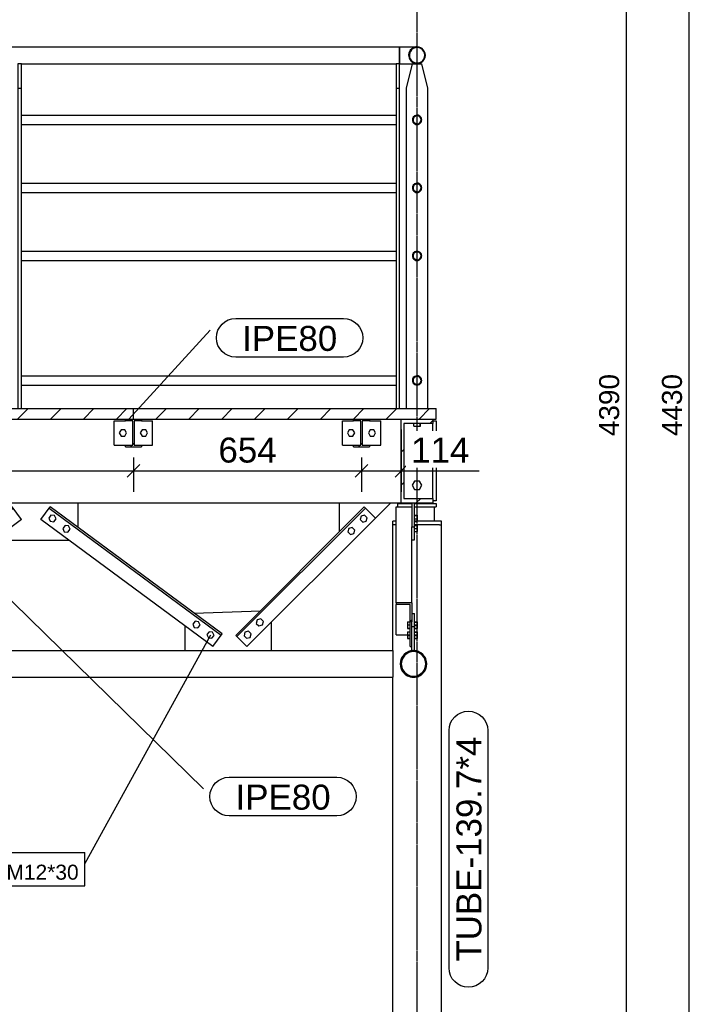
# Model space of a CAD drawing. Header units: millimetres. Extents: x 25 to 224619, y 20 to 11454.
# Tile 59 of 105: x 133828 to 135747, y 2186 to 5009. Entities that reach past the tile are written whole.
import ezdxf

# ---------------------------------------------------------------- set-up
doc = ezdxf.new("R2010")
doc.units = ezdxf.units.MM
doc.linetypes.add('DXK_LINE_DOT3', pattern=[5.9187, 2.979, -0.9799, 0.9799, -0.9799])
for name, color, linetype in [('ACIER_COUPE', 7, 'Continuous'), ('ACIER_HACHURES', 7, 'Continuous'), ('ACIER_VISIBLE', 7, 'Continuous'), ('BOULONS', 7, 'Continuous'), ('COTATIONS', 7, 'Continuous'), ('MAILLAGE', 7, 'Continuous'), ('REPERES', 7, 'Continuous')]:
    doc.layers.add(name, color=color, linetype=linetype)
doc.styles.add('Arial', font='arial.ttf', dxfattribs={"height": 0.2})

# ---------------------------------------------------------------- blocks, each defined once
blk = doc.blocks.new('GridLine-1649644-21807 - 21596')
at = {"layer": 'MAILLAGE', "color": 7, "linetype": 'DXK_LINE_DOT3'}
blk.add_line((134966.7, 600), (134966.7, 7419.3), dxfattribs=at)
blk = doc.blocks.new('Part-1649644-21796 - 21596')
at = {"layer": 'ACIER_HACHURES', "linetype": 'Continuous'}
h = blk.add_hatch(dxfattribs=at)
h.set_pattern_fill('', scale=21, style=0, pattern_type=0)
h.set_pattern_definition([(45, (134987.63, 4919.184), (-47.146, 47.146), [])])
h.paths.add_polyline_path([(134990.9, 4907.1), (134987.6, 4919.2), (134978.8, 4928), (134966.7, 4931.3), (134954.6, 4928), (134945.8, 4919.2), (134942.6, 4907.1), (134945.8, 4895), (134954.6, 4886.2), (134966.7, 4883), (134978.8, 4886.2), (134987.6, 4895)])
h.paths.add_polyline_path([(134977.8, 4887.9), (134966.7, 4885), (134955.6, 4887.9), (134947.5, 4896), (134944.6, 4907.1), (134947.5, 4918.2), (134955.6, 4926.3), (134966.7, 4929.3), (134977.8, 4926.3), (134985.9, 4918.2), (134988.9, 4907.1), (134985.9, 4896)])
at = {"layer": 'ACIER_COUPE', "color": 136, "linetype": 'Continuous'}
for radius, start, end in [(24.1, 30, 210), (22.1, 150, 330), (24.1, 210, 30), (22.1, 330, 150)]:
    blk.add_arc((134966.7, 4907.1), radius, start, end, dxfattribs=at)
blk = doc.blocks.new('Part-1649644-21603 - 21596')
at = {"layer": 'ACIER_HACHURES', "linetype": 'Continuous'}
h = blk.add_hatch(dxfattribs=at)
h.set_pattern_fill('', scale=21, style=0, pattern_type=0)
h.set_pattern_definition([(45, (134921.714, 3864.26), (-47.146, 47.146), [])])
h.paths.add_polyline_path([(135011.7, 3864.3), (134921.7, 3864.3), (134921.7, 3624.3), (135011.7, 3624.3), (135011.7, 3636.8), (134928.7, 3636.8), (134928.7, 3851.8), (135011.7, 3851.8)])
at = {"layer": 'ACIER_COUPE', "color": 136, "linetype": 'Continuous'}
for p, q in [((134921.7, 3624.3), (134921.7, 3864.3)), ((134921.7, 3864.3), (135011.7, 3864.3)), ((135011.7, 3851.8), (134928.7, 3851.8)), ((134928.7, 3851.8), (134928.7, 3636.8)), ((135011.7, 3864.3), (135011.7, 3851.8)), ((134921.7, 3624.3), (135011.7, 3624.3)), ((134928.7, 3636.8), (135011.7, 3636.8)), ((135011.7, 3636.8), (135011.7, 3624.3))]:
    blk.add_line(p, q, dxfattribs=at)
blk = doc.blocks.new('Part-1649644-21661 - 21596')
at = {"layer": 'ACIER_VISIBLE', "color": 136, "linetype": 'Continuous'}
for p, q in [((134966.7, 3198.9), (134971.6, 3198.9)), ((134971.6, 3197.4), (134971.6, 3198.9)), ((134971.6, 3197.2), (134971.6, 3197.4)), ((134966.7, 3125.7), (134971.6, 3125.7)), ((134971.6, 3126.1), (134971.6, 3127.5)), ((134971.6, 3125.7), (134971.6, 3126.1))]:
    blk.add_line(p, q, dxfattribs=at)
blk = doc.blocks.new('Part-1649644-21604 - 21596')
at = {"layer": 'ACIER_VISIBLE', "color": 136, "linetype": 'Continuous'}
blk.add_line((131641.7, 3624.3), (134921.7, 3624.3), dxfattribs=at)
blk = doc.blocks.new('Part-1649644-21607 - 21596')
at = {"layer": 'ACIER_VISIBLE', "color": 136, "linetype": 'Continuous'}
blk.add_line((135011.7, 3636.8), (135011.7, 3851.8), dxfattribs=at)
blk = doc.blocks.new('Bolt-1649644-21608 - 21596')
at = {"layer": 'BOULONS', "color": 7, "linetype": 'Continuous'}
for p, q in [((134959.8, 3826.3), (134952.9, 3814.3)), ((134952.9, 3814.3), (134959.8, 3802.3)), ((134973.6, 3826.3), (134959.8, 3826.3)), ((134980.6, 3814.3), (134973.6, 3826.3)), ((134973.6, 3802.3), (134980.6, 3814.3)), ((134959.8, 3802.3), (134973.6, 3802.3)), ((134959.8, 3686.3), (134952.9, 3674.3)), ((134952.9, 3674.3), (134959.8, 3662.3)), ((134973.6, 3686.3), (134959.8, 3686.3)), ((134980.6, 3674.3), (134973.6, 3686.3)), ((134973.6, 3662.3), (134980.6, 3674.3)), ((134959.8, 3662.3), (134973.6, 3662.3))]:
    blk.add_line(p, q, dxfattribs=at)
blk = doc.blocks.new('Part-1649644-21798 - 21596')
at = {"layer": 'ACIER_HACHURES', "linetype": 'Continuous'}
h = blk.add_hatch(dxfattribs=at)
h.set_pattern_fill('', scale=21, style=0, pattern_type=0)
h.set_pattern_definition([(45, (134978.36, 4533.834), (-47.146, 47.146), [])])
h.paths.add_polyline_path([(134980.2, 4527.1), (134978.4, 4533.8), (134973.4, 4538.8), (134966.7, 4540.6), (134960, 4538.8), (134955.1, 4533.8), (134953.3, 4527.1), (134955.1, 4520.4), (134960, 4515.5), (134966.7, 4513.7), (134973.4, 4515.5), (134978.4, 4520.4)])
h.paths.add_polyline_path([(134972.4, 4517.2), (134966.7, 4515.7), (134961, 4517.2), (134956.8, 4521.4), (134955.3, 4527.1), (134956.8, 4532.8), (134961, 4537), (134966.7, 4538.6), (134972.4, 4537), (134976.6, 4532.8), (134978.2, 4527.1), (134976.6, 4521.4)])
at = {"layer": 'ACIER_COUPE', "color": 136, "linetype": 'Continuous'}
for radius, start, end in [(13.4, 30, 210), (13.4, 210, 30), (11.4, 150, 330), (11.4, 330, 150)]:
    blk.add_arc((134966.7, 4527.1), radius, start, end, dxfattribs=at)
blk = doc.blocks.new('Part-1649644-21628 - 21596')
at = {"layer": 'ACIER_HACHURES', "linetype": 'Continuous'}
h = blk.add_hatch(dxfattribs=at)
h.set_pattern_fill('', scale=21, style=0, pattern_type=0)
h.set_pattern_definition([(45, (134131.206, 3864.26), (-47.146, 47.146), [])])
h.paths.add_polyline_path([(134177.2, 3864.3), (134131.2, 3864.3), (134131.2, 3859.1), (134152.3, 3859.1), (134152.3, 3789.5), (134131.2, 3789.5), (134131.2, 3784.3), (134177.2, 3784.3), (134177.2, 3789.5), (134156.1, 3789.5), (134156.1, 3859.1), (134177.2, 3859.1)])
at = {"layer": 'ACIER_COUPE', "color": 136, "linetype": 'Continuous'}
for p, q in [((134131.2, 3859.1), (134131.2, 3864.3)), ((134131.2, 3864.3), (134177.2, 3864.3)), ((134152.3, 3859.1), (134131.2, 3859.1)), ((134152.3, 3789.5), (134152.3, 3859.1)), ((134177.2, 3859.1), (134156.1, 3859.1)), ((134156.1, 3859.1), (134156.1, 3789.5)), ((134177.2, 3864.3), (134177.2, 3859.1)), ((134131.2, 3784.3), (134131.2, 3789.5)), ((134131.2, 3789.5), (134152.3, 3789.5)), ((134131.2, 3784.3), (134177.2, 3784.3)), ((134156.1, 3789.5), (134177.2, 3789.5)), ((134177.2, 3789.5), (134177.2, 3784.3))]:
    blk.add_line(p, q, dxfattribs=at)
blk = doc.blocks.new('Part-1649644-21631 - 21596')
at = {"layer": 'ACIER_VISIBLE', "color": 136, "linetype": 'Continuous'}
for p, q in [((134099.2, 3859.3), (134131.2, 3859.3)), ((134099.2, 3789.3), (134099.2, 3859.3)), ((134177.2, 3859.3), (134209.2, 3859.3)), ((134209.2, 3789.3), (134209.2, 3859.3)), ((134099.2, 3789.3), (134131.2, 3789.3)), ((134177.2, 3789.3), (134209.2, 3789.3))]:
    blk.add_line(p, q, dxfattribs=at)
blk = doc.blocks.new('Bolt-1649644-21632 - 21596')
at = {"layer": 'BOULONS', "color": 7, "linetype": 'Continuous'}
for p, q in [((134119, 3833.3), (134113.8, 3824.3)), ((134113.8, 3824.3), (134119, 3815.3)), ((134129.4, 3833.3), (134119, 3833.3)), ((134119, 3815.3), (134129.4, 3815.3)), ((134134.6, 3824.3), (134129.4, 3833.3)), ((134129.4, 3815.3), (134134.6, 3824.3)), ((134179, 3833.3), (134173.8, 3824.3)), ((134173.8, 3824.3), (134179, 3815.3)), ((134189.4, 3833.3), (134179, 3833.3)), ((134179, 3815.3), (134189.4, 3815.3)), ((134194.6, 3824.3), (134189.4, 3833.3)), ((134189.4, 3815.3), (134194.6, 3824.3))]:
    blk.add_line(p, q, dxfattribs=at)
blk = doc.blocks.new('Part-1649644-21633 - 21596')
at = {"layer": 'ACIER_HACHURES', "linetype": 'Continuous'}
h = blk.add_hatch(dxfattribs=at)
h.set_pattern_fill('', scale=21, style=0, pattern_type=0)
h.set_pattern_definition([(45, (134784.716, 3864.26), (-47.146, 47.146), [])])
h.paths.add_polyline_path([(134830.7, 3864.3), (134784.7, 3864.3), (134784.7, 3859.1), (134805.8, 3859.1), (134805.8, 3789.5), (134784.7, 3789.5), (134784.7, 3784.3), (134830.7, 3784.3), (134830.7, 3789.5), (134809.6, 3789.5), (134809.6, 3859.1), (134830.7, 3859.1)])
at = {"layer": 'ACIER_COUPE', "color": 136, "linetype": 'Continuous'}
for p, q in [((134784.7, 3859.1), (134784.7, 3864.3)), ((134784.7, 3864.3), (134830.7, 3864.3)), ((134805.8, 3859.1), (134784.7, 3859.1)), ((134805.8, 3789.5), (134805.8, 3859.1)), ((134830.7, 3859.1), (134809.6, 3859.1)), ((134809.6, 3859.1), (134809.6, 3789.5)), ((134830.7, 3864.3), (134830.7, 3859.1)), ((134784.7, 3784.3), (134784.7, 3789.5)), ((134784.7, 3789.5), (134805.8, 3789.5)), ((134784.7, 3784.3), (134830.7, 3784.3)), ((134809.6, 3789.5), (134830.7, 3789.5)), ((134830.7, 3789.5), (134830.7, 3784.3))]:
    blk.add_line(p, q, dxfattribs=at)
blk = doc.blocks.new('Part-1649644-21636 - 21596')
at = {"layer": 'ACIER_VISIBLE', "color": 136, "linetype": 'Continuous'}
for p, q in [((134752.7, 3859.3), (134784.7, 3859.3)), ((134752.7, 3789.3), (134752.7, 3859.3)), ((134830.7, 3859.3), (134862.7, 3859.3)), ((134862.7, 3789.3), (134862.7, 3859.3)), ((134752.7, 3789.3), (134784.7, 3789.3)), ((134830.7, 3789.3), (134862.7, 3789.3))]:
    blk.add_line(p, q, dxfattribs=at)
blk = doc.blocks.new('Bolt-1649644-21637 - 21596')
at = {"layer": 'BOULONS', "color": 7, "linetype": 'Continuous'}
for p, q in [((134772.5, 3833.3), (134767.3, 3824.3)), ((134767.3, 3824.3), (134772.5, 3815.3)), ((134782.9, 3833.3), (134772.5, 3833.3)), ((134772.5, 3815.3), (134782.9, 3815.3)), ((134788.1, 3824.3), (134782.9, 3833.3)), ((134782.9, 3815.3), (134788.1, 3824.3)), ((134832.5, 3833.3), (134827.3, 3824.3)), ((134827.3, 3824.3), (134832.5, 3815.3)), ((134842.9, 3833.3), (134832.5, 3833.3)), ((134832.5, 3815.3), (134842.9, 3815.3)), ((134848.1, 3824.3), (134842.9, 3833.3)), ((134842.9, 3815.3), (134848.1, 3824.3))]:
    blk.add_line(p, q, dxfattribs=at)
blk = doc.blocks.new('Part-1649644-21638 - 21596')
at = {"layer": 'ACIER_VISIBLE', "color": 136, "linetype": 'Continuous'}
for p, q in [((134896.9, 3200.4), (134896.9, 3561.3)), ((134902.5, 3561.3), (134900, 3561.3)), ((134992.6, 3561.3), (134986.7, 3561.3)), ((135010.9, 3561.3), (135005, 3561.3)), ((135024.7, 3561.3), (135020.1, 3561.3)), ((135030.9, 3561.3), (135033.2, 3561.3)), ((135033.2, 3561.3), (135033.4, 3561.3)), ((135036.6, 1700.7), (135036.6, 3561.3)), ((134896.9, 1700.7), (134896.9, 3124.3))]:
    blk.add_line(p, q, dxfattribs=at)
blk = doc.blocks.new('Part-1649644-21640 - 21596')
at = {"layer": 'ACIER_VISIBLE', "color": 136, "linetype": 'Continuous'}
for p, q in [((134916.7, 3612.5), (134951.6, 3612.5)), ((134916.7, 3612.3), (134916.7, 3612.5)), ((134959.6, 3612.5), (135016.7, 3612.5)), ((135016.7, 3571.3), (135016.7, 3612.5))]:
    blk.add_line(p, q, dxfattribs=at)
blk = doc.blocks.new('Part-1649644-21643 - 21596')
at = {"layer": 'ACIER_VISIBLE', "color": 136, "linetype": 'Continuous'}
for p, q in [((134911.7, 3622.5), (134951.6, 3622.5)), ((134911.7, 3612.5), (134911.7, 3622.5)), ((134959.6, 3622.5), (135021.7, 3622.5)), ((135021.7, 3622.5), (135021.7, 3612.5)), ((134911.7, 3612.5), (134916.7, 3612.5)), ((135016.7, 3612.5), (135021.7, 3612.5))]:
    blk.add_line(p, q, dxfattribs=at)
blk = doc.blocks.new('Bolt-1649644-21644 - 21596')
at = {"layer": 'BOULONS', "color": 7, "linetype": 'Continuous'}
for p, q in [((134928.7, 3622.5), (134928.7, 3624.3)), ((134944.7, 3622.5), (134944.7, 3624.3)), ((134988.7, 3622.5), (134988.7, 3624.3)), ((135004.7, 3622.5), (135004.7, 3624.3))]:
    blk.add_line(p, q, dxfattribs=at)
blk = doc.blocks.new('Part-1649644-21652 - 21596')
at = {"layer": 'ACIER_VISIBLE', "color": 136, "linetype": 'Continuous'}
for p, q in [((134906.2, 3571.3), (134896.9, 3571.3)), ((134896.9, 3561.3), (134896.9, 3571.3)), ((134900, 3561.3), (134896.9, 3561.3)), ((134906.6, 3561.3), (134902.5, 3561.3)), ((134906.6, 3571.3), (134906.2, 3571.3)), ((135036.6, 3571.3), (134959.6, 3571.3)), ((134986.7, 3561.3), (134959.6, 3561.3)), ((135005, 3561.3), (134992.6, 3561.3)), ((135020.1, 3561.3), (135010.9, 3561.3)), ((135030.9, 3561.3), (135024.7, 3561.3)), ((135033.4, 3561.3), (135034.2, 3561.3)), ((135034.2, 3561.3), (135036.6, 3561.3)), ((135036.6, 3561.3), (135036.6, 3571.3))]:
    blk.add_line(p, q, dxfattribs=at)
blk = doc.blocks.new('Part-1649644-21656 - 21596')
at = {"layer": 'ACIER_VISIBLE', "color": 136, "linetype": 'Continuous'}
for p, q in [((135011.7, 3859.3), (135021.7, 3859.3)), ((135021.7, 3859.3), (135021.7, 3629.3)), ((135021.7, 3629.3), (135011.7, 3629.3))]:
    blk.add_line(p, q, dxfattribs=at)
blk = doc.blocks.new('Part-1649644-21778 - 21596')
at = {"layer": 'ACIER_VISIBLE', "color": 136, "linetype": 'Continuous'}
for p, q in [((133833.4, 4345.6), (134906.7, 4345.6)), ((133833.4, 4318.7), (134906.7, 4318.7))]:
    blk.add_line(p, q, dxfattribs=at)
blk = doc.blocks.new('Part-1649644-21788 - 21596')
at = {"layer": 'ACIER_VISIBLE', "color": 136, "linetype": 'Continuous'}
for p, q in [((134936.7, 4813), (134953.7, 4883)), ((134953.7, 4883), (134979.7, 4883)), ((134979.7, 4883), (134996.7, 4813)), ((134936.7, 3894.3), (134936.7, 4813)), ((134996.7, 4813), (134996.7, 3894.3))]:
    blk.add_line(p, q, dxfattribs=at)
blk = doc.blocks.new('Part-1649644-21659 - 21596')
at = {"layer": 'ACIER_HACHURES', "linetype": 'Continuous'}
h = blk.add_hatch(dxfattribs=at)
h.set_pattern_fill('', scale=21, style=0, pattern_type=0)
h.set_pattern_definition([(45, (134991.77, 3176.87), (-47.146, 47.146), [])])
h.paths.add_polyline_path([(134994.7, 3162.3), (134991.8, 3176.9), (134983.5, 3189.2), (134971.2, 3197.5), (134956.6, 3200.4), (134942.1, 3197.5), (134929.7, 3189.2), (134921.5, 3176.9), (134918.6, 3162.3), (134921.5, 3147.8), (134929.7, 3135.4), (134942.1, 3127.2), (134956.6, 3124.3), (134971.2, 3127.2), (134983.5, 3135.4), (134991.8, 3147.8)])
h.paths.add_polyline_path([(134981.5, 3137.5), (134970.1, 3129.8), (134956.6, 3127.2), (134943.2, 3129.8), (134931.8, 3137.5), (134924.1, 3148.9), (134921.5, 3162.3), (134924.1, 3175.8), (134931.8, 3187.2), (134943.2, 3194.8), (134956.6, 3197.5), (134970.1, 3194.8), (134981.5, 3187.2), (134989.1, 3175.8), (134991.8, 3162.3), (134989.1, 3148.9)])
at = {"layer": 'ACIER_COUPE', "color": 136, "linetype": 'Continuous'}
for radius, start, end in [(38, 22.5, 202.5), (35.1, 337.5, 157.5), (38, 202.5, 22.5), (35.1, 157.5, 337.5)]:
    blk.add_arc((134956.6, 3162.3), radius, start, end, dxfattribs=at)
blk = doc.blocks.new('Part-1649644-21660 - 21596')
at = {"layer": 'ACIER_VISIBLE', "color": 136, "linetype": 'Continuous'}
for p, q in [((133421.1, 3200.4), (134301.3, 3200.4)), ((134550, 3200.4), (134896.9, 3200.4)), ((134896.9, 3200.4), (134896.9, 3124.3)), ((131676.5, 3124.3), (134896.9, 3124.3))]:
    blk.add_line(p, q, dxfattribs=at)
blk = doc.blocks.new('Part-1649644-21776 - 21596')
at = {"layer": 'ACIER_VISIBLE', "color": 136, "linetype": 'Continuous'}
for p, q in [((133833.4, 4735.6), (134906.7, 4735.6)), ((133833.4, 4708.7), (134906.7, 4708.7))]:
    blk.add_line(p, q, dxfattribs=at)
blk = doc.blocks.new('Part-1649644-21664 - 21596')
at = {"layer": 'ACIER_VISIBLE', "color": 136, "linetype": 'Continuous'}
for start, end in [(113.3905, 156.6094), (93.8203, 111.6095), (68.3905, 86.1797), (23.3906, 66.6095), (158.3906, 201.6094), (338.3906, 21.6094), (203.3907, 246.6093), (293.3907, 336.6093), (248.3907, 291.6093)]:
    blk.add_arc((134956.6, 3162.3), 38.1, start, end, dxfattribs=at)
blk = doc.blocks.new('Part-1649644-21802 - 21596')
at = {"layer": 'ACIER_VISIBLE', "color": 136, "linetype": 'Continuous'}
for p, q in [((134916.7, 4883), (134916.7, 4931.3)), ((134916.7, 4931.3), (134966.7, 4931.3)), ((134916.7, 4883), (134953.7, 4883))]:
    blk.add_line(p, q, dxfattribs=at)
blk = doc.blocks.new('Part-1649644-21681 - 21596')
at = {"layer": 'ACIER_HACHURES', "linetype": 'Continuous'}
h = blk.add_hatch(dxfattribs=at)
h.set_pattern_fill('', scale=21, style=0, pattern_type=0)
h.set_pattern_definition([(45, (134906.614, 3337.624), (-47.146, 47.146), [])])
h.paths.add_polyline_path([(134951.6, 3337.6), (134906.6, 3337.6), (134906.6, 3332.1), (134947.1, 3332.1), (134947.1, 3282.7), (134951.6, 3282.7)])
at = {"layer": 'ACIER_COUPE', "color": 136, "linetype": 'Continuous'}
for p, q in [((134951.6, 3337.6), (134906.6, 3337.6)), ((134906.6, 3337.6), (134906.6, 3332.1)), ((134947.1, 3332.1), (134906.6, 3332.1)), ((134947.1, 3282.7), (134947.1, 3332.1)), ((134951.6, 3337.6), (134951.6, 3282.7)), ((134951.6, 3282.7), (134947.1, 3282.7))]:
    blk.add_line(p, q, dxfattribs=at)
at = {"layer": 'ACIER_VISIBLE', "color": 136, "linetype": 'Continuous'}
for p, q in [((134906.6, 3245.4), (134906.6, 3332.1)), ((134947.1, 3212.2), (134947.1, 3282.7)), ((134951.6, 3269.4), (134951.6, 3282.7)), ((134906.6, 3245.4), (134947.1, 3245.4)), ((134947.1, 3212.2), (134951.6, 3212.2))]:
    blk.add_line(p, q, dxfattribs=at)
blk = doc.blocks.new('Part-1649644-21682 - 21596')
at = {"layer": 'ACIER_VISIBLE', "color": 136, "linetype": 'Continuous'}
for p, q in [((134906.6, 3337.6), (134906.6, 3612.3)), ((134906.6, 3612.3), (134951.6, 3612.3)), ((134951.6, 3337.6), (134951.6, 3555))]:
    blk.add_line(p, q, dxfattribs=at)
blk = doc.blocks.new('Part-1649644-21684 - 21596')
at = {"layer": 'ACIER_VISIBLE', "color": 136, "linetype": 'Continuous'}
for p, q in [((134951.6, 3624.3), (134951.6, 3555)), ((134959.6, 3518.1), (134959.6, 3624.3)), ((134951.6, 3555), (134959.6, 3555)), ((134951.6, 3518.1), (134959.6, 3518.1))]:
    blk.add_line(p, q, dxfattribs=at)
blk = doc.blocks.new('Bolt-1649644-21685 - 21596')
at = {"layer": 'BOULONS', "color": 7, "linetype": 'Continuous'}
for p, q in [((134959.6, 3588.9), (134967.1, 3588.9)), ((134959.6, 3588), (134967.1, 3588)), ((134967.1, 3588.9), (134967.1, 3570.1)), ((134959.6, 3578.6), (134967.1, 3578.6)), ((134959.6, 3570.1), (134967.1, 3570.1)), ((134959.6, 3560.3), (134967.1, 3560.3)), ((134959.6, 3559.4), (134967.1, 3559.4)), ((134967.1, 3560.3), (134967.1, 3541.5)), ((134959.6, 3550), (134967.1, 3550)), ((134959.6, 3541.5), (134967.1, 3541.5))]:
    blk.add_line(p, q, dxfattribs=at)
blk = doc.blocks.new('Part-1649644-21800 - 21596')
at = {"layer": 'ACIER_HACHURES', "linetype": 'Continuous'}
h = blk.add_hatch(dxfattribs=at)
h.set_pattern_fill('', scale=21, style=0, pattern_type=0)
h.set_pattern_definition([(45, (134978.36, 3981.484), (-47.146, 47.146), [])])
h.paths.add_polyline_path([(134980.2, 3974.8), (134978.4, 3981.5), (134973.4, 3986.4), (134966.7, 3988.2), (134960, 3986.4), (134955.1, 3981.5), (134953.3, 3974.8), (134955.1, 3968), (134960, 3963.1), (134966.7, 3961.3), (134973.4, 3963.1), (134978.4, 3968)])
h.paths.add_polyline_path([(134972.4, 3964.8), (134966.7, 3963.3), (134961, 3964.8), (134956.8, 3969), (134955.3, 3974.8), (134956.8, 3980.5), (134961, 3984.7), (134966.7, 3986.2), (134972.4, 3984.7), (134976.6, 3980.5), (134978.2, 3974.8), (134976.6, 3969)])
at = {"layer": 'ACIER_COUPE', "color": 136, "linetype": 'Continuous'}
for radius, start, end in [(13.4, 30, 210), (13.4, 210, 30), (11.4, 150, 330), (11.4, 330, 150)]:
    blk.add_arc((134966.7, 3974.8), radius, start, end, dxfattribs=at)
blk = doc.blocks.new('Part-1649644-21687 - 21596')
at = {"layer": 'ACIER_VISIBLE', "color": 136, "linetype": 'Continuous'}
for p, q in [((134951.6, 3306.3), (134959.6, 3306.3)), ((134959.6, 3200.2), (134959.6, 3306.3)), ((134951.6, 3200.2), (134951.6, 3269.4)), ((134951.6, 3269.4), (134959.6, 3269.4)), ((134951.6, 3200.2), (134955.6, 3200.2)), ((134957.6, 3200.2), (134959.6, 3200.2))]:
    blk.add_line(p, q, dxfattribs=at)
blk = doc.blocks.new('Bolt-1649644-21688 - 21596')
at = {"layer": 'BOULONS', "color": 7, "linetype": 'Continuous'}
for p, q in [((134939.6, 3283), (134939.6, 3264.1)), ((134939.6, 3283), (134947.1, 3283)), ((134959.6, 3283), (134967.1, 3283)), ((134967.1, 3283), (134967.1, 3264.1)), ((134939.6, 3274.4), (134947.1, 3274.4)), ((134939.6, 3265), (134947.1, 3265)), ((134939.6, 3264.1), (134947.1, 3264.1)), ((134939.6, 3254.3), (134939.6, 3235.5)), ((134939.6, 3254.3), (134947.1, 3254.3)), ((134959.6, 3274.4), (134967.1, 3274.4)), ((134959.6, 3265), (134967.1, 3265)), ((134959.6, 3264.1), (134967.1, 3264.1)), ((134959.6, 3254.3), (134967.1, 3254.3)), ((134967.1, 3254.3), (134967.1, 3235.5)), ((134939.6, 3245.8), (134947.1, 3245.8)), ((134939.6, 3236.4), (134947.1, 3236.4)), ((134939.6, 3235.5), (134947.1, 3235.5)), ((134959.6, 3245.8), (134967.1, 3245.8)), ((134959.6, 3236.4), (134967.1, 3236.4)), ((134959.6, 3235.5), (134967.1, 3235.5))]:
    blk.add_line(p, q, dxfattribs=at)
blk = doc.blocks.new('Bolt-1649644-21689 - 21596')
at = {"layer": 'BOULONS', "color": 7, "linetype": 'Continuous'}
for p, q in [((134959.6, 3283), (134967.1, 3283)), ((134959.6, 3282.1), (134967.1, 3282.1)), ((134967.1, 3282.1), (134967.1, 3283)), ((134967.1, 3264.1), (134967.1, 3282.1)), ((134959.6, 3272.7), (134967.1, 3272.7)), ((134959.6, 3264.1), (134967.1, 3264.1)), ((134959.6, 3254.3), (134967.1, 3254.3)), ((134959.6, 3253.4), (134967.1, 3253.4)), ((134967.1, 3253.4), (134967.1, 3254.3)), ((134967.1, 3253.4), (134967.1, 3235.5)), ((134939.6, 3245.4), (134939.6, 3235.5)), ((134939.6, 3244), (134947.1, 3244)), ((134939.6, 3235.5), (134947.1, 3235.5)), ((134959.6, 3244), (134967.1, 3244)), ((134959.6, 3235.5), (134967.1, 3235.5))]:
    blk.add_line(p, q, dxfattribs=at)
blk = doc.blocks.new('Part-1649644-21705 - 21596')
at = {"layer": 'ACIER_VISIBLE', "color": 136, "linetype": 'Continuous'}
for p, q in [((133807, 3612.3), (133313.9, 3248.4)), ((133316.5, 3244.8), (133809.7, 3608.6)), ((133833.7, 3576.1), (133807, 3612.3)), ((133833.7, 3576.1), (133340.6, 3212.2)), ((133340.6, 3212.2), (133313.9, 3248.4))]:
    blk.add_line(p, q, dxfattribs=at)
blk = doc.blocks.new('Part-1649644-21706 - 21596')
at = {"layer": 'ACIER_VISIBLE', "color": 136, "linetype": 'Continuous'}
for p, q in [((133888.6, 3576.1), (133915.3, 3612.3)), ((133912.7, 3608.6), (134405.8, 3244.8)), ((134408.5, 3248.4), (133915.3, 3612.3)), ((134381.8, 3212.2), (133888.6, 3576.1)), ((134381.8, 3212.2), (134408.5, 3248.4))]:
    blk.add_line(p, q, dxfattribs=at)
blk = doc.blocks.new('Part-1649644-21707 - 21596')
at = {"layer": 'ACIER_VISIBLE', "color": 136, "linetype": 'Continuous'}
for p, q in [((134815.7, 3612.3), (134447.4, 3244)), ((134450.6, 3240.8), (134818.9, 3609.1)), ((134847.5, 3580.4), (134815.7, 3612.3)), ((134847.5, 3580.4), (134479.2, 3212.2)), ((134479.2, 3212.2), (134447.4, 3244))]:
    blk.add_line(p, q, dxfattribs=at)
blk = doc.blocks.new('Part-1649644-21709 - 21596')
at = {"layer": 'ACIER_VISIBLE', "color": 136, "linetype": 'Continuous'}
for p, q in [((134745, 3541.6), (134745, 3624.3)), ((134847.5, 3580.4), (134891.3, 3624.3))]:
    blk.add_line(p, q, dxfattribs=at)
blk = doc.blocks.new('Bolt-1649644-21710 - 21596')
at = {"layer": 'BOULONS', "color": 7, "linetype": 'Continuous'}
for p, q in [((134806.6, 3586), (134803.9, 3576)), ((134816.6, 3588.7), (134806.6, 3586)), ((134824, 3581.4), (134816.6, 3588.7)), ((134803.9, 3576), (134811.2, 3568.6)), ((134811.2, 3568.6), (134821.3, 3571.3)), ((134821.3, 3571.3), (134824, 3581.4)), ((134771.2, 3550.7), (134768.5, 3540.6)), ((134768.5, 3540.6), (134775.9, 3533.3)), ((134781.3, 3553.4), (134771.2, 3550.7)), ((134775.9, 3533.3), (134785.9, 3536)), ((134788.6, 3546), (134781.3, 3553.4)), ((134785.9, 3536), (134788.6, 3546))]:
    blk.add_line(p, q, dxfattribs=at)
blk = doc.blocks.new('Part-1649644-21720 - 21596')
at = {"layer": 'ACIER_VISIBLE', "color": 136, "linetype": 'Continuous'}
for p, q in [((134328, 3307.7), (134518.1, 3314.7)), ((134550, 3200.2), (134550, 3282.9)), ((134301.3, 3271.5), (134301.3, 3200.2)), ((134301.3, 3200.2), (134550, 3200.2))]:
    blk.add_line(p, q, dxfattribs=at)
blk = doc.blocks.new('Bolt-1649644-21721 - 21596')
at = {"layer": 'BOULONS', "color": 7, "linetype": 'Continuous'}
for p, q in [((134330.6, 3284.3), (134324.4, 3276)), ((134324.4, 3276), (134328.6, 3266.4)), ((134340.9, 3283.2), (134330.6, 3284.3)), ((134345.1, 3273.6), (134340.9, 3283.2)), ((134328.6, 3266.4), (134338.9, 3265.3)), ((134338.9, 3265.3), (134345.1, 3273.6)), ((134370.8, 3254.6), (134364.7, 3246.3)), ((134381.2, 3253.5), (134370.8, 3254.6)), ((134385.3, 3243.9), (134381.2, 3253.5)), ((134364.7, 3246.3), (134368.8, 3236.7)), ((134368.8, 3236.7), (134379.2, 3235.6)), ((134379.2, 3235.6), (134385.3, 3243.9))]:
    blk.add_line(p, q, dxfattribs=at)
blk = doc.blocks.new('Bolt-1649644-21722 - 21596')
at = {"layer": 'BOULONS', "color": 7, "linetype": 'Continuous'}
for p, q in [((134509, 3288.5), (134506.3, 3278.4)), ((134506.3, 3278.4), (134513.7, 3271.1)), ((134519.1, 3291.1), (134509, 3288.5)), ((134526.4, 3283.8), (134519.1, 3291.1)), ((134523.7, 3273.8), (134526.4, 3283.8)), ((134473.7, 3253.1), (134471, 3243.1)), ((134483.7, 3255.8), (134473.7, 3253.1)), ((134491.1, 3248.4), (134483.7, 3255.8)), ((134488.4, 3238.4), (134491.1, 3248.4)), ((134513.7, 3271.1), (134523.7, 3273.8)), ((134471, 3243.1), (134478.3, 3235.7)), ((134478.3, 3235.7), (134488.4, 3238.4))]:
    blk.add_line(p, q, dxfattribs=at)
blk = doc.blocks.new('Part-1649644-21728 - 21596')
at = {"layer": 'ACIER_VISIBLE', "color": 136, "linetype": 'Continuous'}
for p, q in [((133726.5, 3552.9), (133726.5, 3624.3)), ((133995.8, 3552.9), (133995.8, 3624.3)), ((133753.3, 3516.7), (133969.1, 3516.7))]:
    blk.add_line(p, q, dxfattribs=at)
blk = doc.blocks.new('Bolt-1649644-21730 - 21596')
at = {"layer": 'BOULONS', "color": 7, "linetype": 'Continuous'}
for p, q in [((133917.9, 3588.8), (133911.8, 3580.5)), ((133928.3, 3587.7), (133917.9, 3588.8)), ((133932.4, 3578.2), (133928.3, 3587.7)), ((133911.8, 3580.5), (133915.9, 3571)), ((133915.9, 3571), (133926.2, 3569.8)), ((133926.2, 3569.8), (133932.4, 3578.2)), ((133958.2, 3559.2), (133952, 3550.8)), ((133968.5, 3558), (133958.2, 3559.2)), ((133972.6, 3548.5), (133968.5, 3558)), ((133952, 3550.8), (133956.1, 3541.3)), ((133956.1, 3541.3), (133966.5, 3540.1)), ((133966.5, 3540.1), (133972.6, 3548.5))]:
    blk.add_line(p, q, dxfattribs=at)
blk = doc.blocks.new('Part-1649644-21749 - 21596')
at = {"layer": 'ACIER_HACHURES', "linetype": 'Continuous'}
h = blk.add_hatch(dxfattribs=at)
h.set_pattern_fill('', scale=21, style=0, pattern_type=0)
h.set_pattern_definition([(45, (133286.704, 3894.26), (-47.1463, 47.1463), [])])
h.paths.add_polyline_path([(134154.2, 3894.3), (133286.7, 3894.3), (133286.7, 3864.3), (134154.2, 3864.3)])
at = {"layer": 'ACIER_COUPE', "color": 136, "linetype": 'Continuous'}
for p, q in [((133286.7, 3864.3), (133286.7, 3894.3)), ((133286.7, 3894.3), (134154.2, 3894.3)), ((134154.2, 3864.3), (134154.2, 3894.3)), ((133286.7, 3864.3), (134154.2, 3864.3))]:
    blk.add_line(p, q, dxfattribs=at)
blk = doc.blocks.new('Part-1649644-21750 - 21596')
at = {"layer": 'ACIER_HACHURES', "linetype": 'Continuous'}
h = blk.add_hatch(dxfattribs=at)
h.set_pattern_fill('', scale=21, style=0, pattern_type=0)
h.set_pattern_definition([(45, (134154.204, 3894.26), (-47.1463, 47.1463), [])])
h.paths.add_polyline_path([(135021.7, 3894.3), (134154.2, 3894.3), (134154.2, 3864.3), (135021.7, 3864.3)])
at = {"layer": 'ACIER_COUPE', "color": 136, "linetype": 'Continuous'}
for p, q in [((134154.2, 3864.3), (134154.2, 3894.3)), ((134154.2, 3894.3), (135021.7, 3894.3)), ((135021.7, 3864.3), (135021.7, 3894.3)), ((134154.2, 3864.3), (135021.7, 3864.3))]:
    blk.add_line(p, q, dxfattribs=at)
blk = doc.blocks.new('Part-1649644-21751 - 21596')
at = {"layer": 'ACIER_VISIBLE', "color": 136, "linetype": 'Continuous'}
for p, q in [((134916.7, 4883), (134906.7, 4883)), ((134906.7, 4883), (134906.7, 3894.3)), ((134916.7, 3894.3), (134916.7, 4883)), ((134906.7, 4813), (134916.7, 4813))]:
    blk.add_line(p, q, dxfattribs=at)
blk = doc.blocks.new('Part-1649644-21752 - 21596')
at = {"layer": 'ACIER_VISIBLE', "color": 136, "linetype": 'Continuous'}
for p, q in [((133833.4, 4883), (133823.4, 4883)), ((133823.4, 4883), (133823.4, 3894.3)), ((133833.4, 3894.3), (133833.4, 4883)), ((133823.4, 4813), (133833.4, 4813))]:
    blk.add_line(p, q, dxfattribs=at)
blk = doc.blocks.new('Part-1649644-21775 - 21596')
at = {"layer": 'ACIER_VISIBLE', "color": 136, "linetype": 'Continuous'}
for p, q in [((131646.7, 4931.3), (134916.7, 4931.3)), ((134916.7, 4931.3), (134916.7, 4883)), ((133833.4, 4883), (134906.7, 4883))]:
    blk.add_line(p, q, dxfattribs=at)
blk = doc.blocks.new('Part-1649644-21777 - 21596')
at = {"layer": 'ACIER_VISIBLE', "color": 136, "linetype": 'Continuous'}
for p, q in [((133833.4, 4540.6), (134906.7, 4540.6)), ((133833.4, 4513.7), (134906.7, 4513.7))]:
    blk.add_line(p, q, dxfattribs=at)
blk = doc.blocks.new('Part-1649644-21779 - 21596')
at = {"layer": 'ACIER_VISIBLE', "color": 136, "linetype": 'Continuous'}
for p, q in [((133833.4, 3988.2), (134906.7, 3988.2)), ((133833.4, 3961.3), (134906.7, 3961.3))]:
    blk.add_line(p, q, dxfattribs=at)
blk = doc.blocks.new('Bolt-1649644-21792 - 21596')
at = {"layer": 'BOULONS', "color": 7, "linetype": 'Continuous'}
for p, q in [((134957.2, 3843.8), (134957.2, 3851.8)), ((134957.2, 3843.8), (134976.2, 3843.8)), ((134966.7, 3843.8), (134966.7, 3851.8)), ((134976.2, 3843.8), (134976.2, 3851.8))]:
    blk.add_line(p, q, dxfattribs=at)
blk = doc.blocks.new('Bolt-1649644-21795 - 21596')
at = {"layer": 'BOULONS', "color": 7, "linetype": 'Continuous'}
for p, q in [((134957.7, 3844.3), (134957.7, 3851.8)), ((134957.7, 3844.3), (134975.7, 3844.3)), ((134966.7, 3844.3), (134966.7, 3851.8)), ((134975.7, 3844.3), (134975.7, 3851.8))]:
    blk.add_line(p, q, dxfattribs=at)
blk = doc.blocks.new('Part-1649644-21797 - 21596')
at = {"layer": 'ACIER_HACHURES', "linetype": 'Continuous'}
h = blk.add_hatch(dxfattribs=at)
h.set_pattern_fill('', scale=21, style=0, pattern_type=0)
h.set_pattern_definition([(45, (134978.36, 4728.834), (-47.146, 47.146), [])])
h.paths.add_polyline_path([(134980.2, 4722.1), (134978.4, 4728.8), (134973.4, 4733.8), (134966.7, 4735.6), (134960, 4733.8), (134955.1, 4728.8), (134953.3, 4722.1), (134955.1, 4715.4), (134960, 4710.5), (134966.7, 4708.7), (134973.4, 4710.5), (134978.4, 4715.4)])
h.paths.add_polyline_path([(134972.4, 4712.2), (134966.7, 4710.7), (134961, 4712.2), (134956.8, 4716.4), (134955.3, 4722.1), (134956.8, 4727.8), (134961, 4732), (134966.7, 4733.6), (134972.4, 4732), (134976.6, 4727.8), (134978.2, 4722.1), (134976.6, 4716.4)])
at = {"layer": 'ACIER_COUPE', "color": 136, "linetype": 'Continuous'}
for radius, start, end in [(13.4, 30, 210), (13.4, 210, 30), (11.4, 150, 330), (11.4, 330, 150)]:
    blk.add_arc((134966.7, 4722.1), radius, start, end, dxfattribs=at)
blk = doc.blocks.new('Part-1649644-21799 - 21596')
at = {"layer": 'ACIER_HACHURES', "linetype": 'Continuous'}
h = blk.add_hatch(dxfattribs=at)
h.set_pattern_fill('', scale=21, style=0, pattern_type=0)
h.set_pattern_definition([(45, (134978.36, 4338.834), (-47.146, 47.146), [])])
h.paths.add_polyline_path([(134980.2, 4332.1), (134978.4, 4338.8), (134973.4, 4343.8), (134966.7, 4345.6), (134960, 4343.8), (134955.1, 4338.8), (134953.3, 4332.1), (134955.1, 4325.4), (134960, 4320.5), (134966.7, 4318.7), (134973.4, 4320.5), (134978.4, 4325.4)])
h.paths.add_polyline_path([(134972.4, 4322.2), (134966.7, 4320.7), (134961, 4322.2), (134956.8, 4326.4), (134955.3, 4332.1), (134956.8, 4337.8), (134961, 4342), (134966.7, 4343.6), (134972.4, 4342), (134976.6, 4337.8), (134978.2, 4332.1), (134976.6, 4326.4)])
at = {"layer": 'ACIER_COUPE', "color": 136, "linetype": 'Continuous'}
for radius, start, end in [(13.4, 30, 210), (13.4, 210, 30), (11.4, 150, 330), (11.4, 330, 150)]:
    blk.add_arc((134966.7, 4332.1), radius, start, end, dxfattribs=at)
blk = doc.blocks.new('StraightDimension-1649644-36915 - 21596')
at = {"layer": 'COTATIONS', "color": 7, "linetype": 'Continuous'}
blk.add_line((135746.7, 1689.3), (135746.7, 6119.3), dxfattribs=at)
at = {"color": 0}
blk.add_wipeout([(135737.7, 4005.2), (135653.7, 4005.2), (135653.7, 3803.3), (135737.7, 3803.3)], dxfattribs=at).dxf.layer = 'COTATIONS'
at = {"layer": 'COTATIONS', "color": 7, "style": 'Arial'}
blk.add_text('4430', height=57.3, rotation=90.0002, dxfattribs=at).set_placement((135725.7, 3815.3))
blk = doc.blocks.new('StraightDimension-1649644-25121 - 21596')
at = {"layer": 'COTATIONS', "color": 7, "linetype": 'Continuous'}
for p, q in [((134921.7, 3834.3), (134921.7, 3655.5)), ((134789.7, 3697.5), (134825.7, 3733.5)), ((134807.7, 3754.3), (134807.7, 3655.5)), ((134939.7, 3733.5), (134903.7, 3697.5)), ((134807.7, 3715.5), (134921.7, 3715.5))]:
    blk.add_line(p, q, dxfattribs=at)
at = {"color": 0}
blk.add_wipeout([(135131.6, 3724.5), (135131.6, 3829.5), (134934.8, 3829.5), (134934.8, 3724.5)], dxfattribs=at).dxf.layer = 'COTATIONS'
at = {"layer": 'COTATIONS', "color": 7, "linetype": 'Continuous'}
blk.add_line((134921.7, 3715.5), (135144.7, 3715.5), dxfattribs=at)
blk.add_line((134921.7, 3715.5), (135144.7, 3715.5), dxfattribs=at)
at = {"layer": 'COTATIONS', "color": 7, "style": 'Arial'}
blk.add_text('114', height=71.63, dxfattribs=at).set_placement((134949.8, 3739.5))
blk = doc.blocks.new('StraightDimension-1649644-25122 - 21596')
at = {"layer": 'COTATIONS', "color": 7, "linetype": 'Continuous'}
for p, q in [((134172.2, 3733.5), (134136.2, 3697.5)), ((134154.2, 3754.3), (134154.2, 3655.5)), ((134789.7, 3697.5), (134825.7, 3733.5)), ((134807.7, 3754.3), (134807.7, 3655.5)), ((134154.2, 3715.5), (134807.7, 3715.5))]:
    blk.add_line(p, q, dxfattribs=at)
at = {"color": 0}
blk.add_wipeout([(134579.3, 3724.5), (134579.3, 3829.5), (134382.6, 3829.5), (134382.6, 3724.5)], dxfattribs=at).dxf.layer = 'COTATIONS'
at = {"layer": 'COTATIONS', "color": 7, "style": 'Arial'}
blk.add_text('654', height=71.63, dxfattribs=at).set_placement((134397.6, 3739.5))
blk = doc.blocks.new('StraightDimension-1649644-25123 - 21596')
at = {"layer": 'COTATIONS', "color": 7, "linetype": 'Continuous'}
for p, q in [((133304.7, 3733.5), (133268.7, 3697.5)), ((133286.7, 3754.3), (133286.7, 3655.5)), ((134136.2, 3697.5), (134172.2, 3733.5)), ((134154.2, 3754.3), (134154.2, 3655.5)), ((133286.7, 3715.5), (134154.2, 3715.5))]:
    blk.add_line(p, q, dxfattribs=at)
at = {"color": 0}
blk.add_wipeout([(133818.8, 3724.5), (133818.8, 3829.5), (133622.1, 3829.5), (133622.1, 3724.5)], dxfattribs=at).dxf.layer = 'COTATIONS'
at = {"layer": 'COTATIONS', "color": 7, "style": 'Arial'}
blk.add_text('867', height=71.63, dxfattribs=at).set_placement((133637.1, 3739.5))
blk = doc.blocks.new('StraightDimension-1649644-36910 - 21596')
at = {"layer": 'COTATIONS', "color": 7, "linetype": 'Continuous'}
blk.add_line((135566.7, 1709.3), (135566.7, 6099.3), dxfattribs=at)
at = {"color": 0}
blk.add_wipeout([(135557.7, 4005.2), (135473.7, 4005.2), (135473.7, 3803.3), (135557.7, 3803.3)], dxfattribs=at).dxf.layer = 'COTATIONS'
at = {"layer": 'COTATIONS', "color": 7, "style": 'Arial'}
blk.add_text('4390', height=57.3, rotation=90.0002, dxfattribs=at).set_placement((135545.7, 3815.3))
blk = doc.blocks.new('Mark-1649644-35162 - 21596')
at = {"layer": 'REPERES', "color": 1, "linetype": 'Continuous'}
blk.add_line((133273.2, 3863.8), (134355.1, 2803.7), dxfattribs=at)
at = {"color": 0}
blk.add_wipeout([(134718.8, 2744.4), (134718.8, 2819.4), (134446.6, 2819.4), (134446.6, 2744.4)], dxfattribs=at).dxf.layer = 'REPERES'
blk.add_wipeout([(134718.8, 2744.4), (134718.8, 2819.4), (134446.6, 2819.4), (134446.6, 2744.4)], dxfattribs=at).dxf.layer = 'REPERES'
at = {"layer": 'REPERES', "color": 1, "linetype": 'Continuous'}
blk.add_lwpolyline([(134428.6, 2726.4, -1), (134428.6, 2837.4), (134736.8, 2837.4, -1), (134736.8, 2726.4), (134428.6, 2726.4)], format="xyb", close=True, dxfattribs=at)
at = {"layer": 'REPERES', "color": 7, "style": 'Arial'}
blk.add_text('IPE80', height=71.63, dxfattribs=at).set_placement((134446.6, 2744.4))
blk = doc.blocks.new('Mark-1649644-26685 - 21596')
at = {"color": 0}
blk.add_wipeout([(135151.3, 2953.2), (135076.3, 2953.2), (135076.3, 2308.7), (135151.3, 2308.7)], dxfattribs=at).dxf.layer = 'REPERES'
blk.add_wipeout([(135151.3, 2953.2), (135076.3, 2953.2), (135076.3, 2308.7), (135151.3, 2308.7)], dxfattribs=at).dxf.layer = 'REPERES'
at = {"layer": 'REPERES', "color": 1, "linetype": 'Continuous'}
blk.add_lwpolyline([(135169.3, 2290.7, -1), (135058.3, 2290.7), (135058.3, 2971.2, -1), (135169.3, 2971.2), (135169.3, 2290.7)], format="xyb", close=True, dxfattribs=at)
at = {"layer": 'REPERES', "color": 7, "style": 'Arial'}
blk.add_text('TUBE-139.7*4', height=71.631, rotation=90.0002, dxfattribs=at).set_placement((135151.3, 2308.7))
blk = doc.blocks.new('Mark-1649644-34835 - 21596')
at = {"layer": 'REPERES', "color": 7, "linetype": 'Continuous'}
for p, q in [((134375, 3245.1), (134015, 2589.6)), ((133089.4, 2621.6), (134015, 2621.6)), ((133089.4, 2525.6), (133089.4, 2621.6)), ((134015, 2525.6), (134015, 2621.6)), ((133089.4, 2525.6), (134015, 2525.6))]:
    blk.add_line(p, q, dxfattribs=at)
at = {"color": 0}
for points in [[(133151.9, 2543.6), (133151.9, 2603.6), (133107.4, 2603.6), (133107.4, 2543.6)], [(133743.3, 2543.6), (133743.3, 2588.6), (133169.9, 2588.6), (133169.9, 2543.6)]]:
    blk.add_wipeout(points, dxfattribs=at).dxf.layer = 'REPERES'
for points in [[(133151.9, 2543.6), (133151.9, 2603.6), (133107.4, 2603.6), (133107.4, 2543.6)], [(133743.3, 2543.6), (133743.3, 2588.6), (133169.9, 2588.6), (133169.9, 2543.6)]]:
    blk.add_wipeout(points, dxfattribs=at).dxf.layer = 'REPERES'
at = {"layer": 'REPERES', "color": 136, "style": 'Arial'}
for s, height, p in [('2', 57.3, (133107.4, 2543.6)), ('Boulons SB8.8 tête H', 42.979, (133169.9, 2543.6))]:
    blk.add_text(s, height=height, dxfattribs=at).set_placement(p)
at = {"color": 0}
blk.add_wipeout([(133776.8, 2543.6), (133776.8, 2588.6), (133756.8, 2588.6), (133756.8, 2543.6)], dxfattribs=at).dxf.layer = 'REPERES'
blk.add_wipeout([(133776.8, 2543.6), (133776.8, 2588.6), (133756.8, 2588.6), (133756.8, 2543.6)], dxfattribs=at).dxf.layer = 'REPERES'
at = {"layer": 'REPERES', "color": 136, "style": 'Arial'}
blk.add_text('-', height=43, dxfattribs=at).set_placement((133756.8, 2543.6))
at = {"color": 0}
blk.add_wipeout([(133997, 2543.6), (133997, 2588.6), (133790.3, 2588.6), (133790.3, 2543.6)], dxfattribs=at).dxf.layer = 'REPERES'
blk.add_wipeout([(133997, 2543.6), (133997, 2588.6), (133790.3, 2588.6), (133790.3, 2543.6)], dxfattribs=at).dxf.layer = 'REPERES'
at = {"layer": 'REPERES', "color": 136, "style": 'Arial'}
blk.add_text('M12*30', height=42.98, dxfattribs=at).set_placement((133790.3, 2543.6))
blk = doc.blocks.new('Mark-1649644-35165 - 21596')
at = {"layer": 'REPERES', "color": 1, "linetype": 'Continuous'}
blk.add_line((134140.7, 3863.8), (134374, 4118.9), dxfattribs=at)
at = {"color": 0}
blk.add_wipeout([(134737.8, 4059.6), (134737.8, 4134.6), (134465.5, 4134.6), (134465.5, 4059.6)], dxfattribs=at).dxf.layer = 'REPERES'
blk.add_wipeout([(134737.8, 4059.6), (134737.8, 4134.6), (134465.5, 4134.6), (134465.5, 4059.6)], dxfattribs=at).dxf.layer = 'REPERES'
at = {"layer": 'REPERES', "color": 1, "linetype": 'Continuous'}
blk.add_lwpolyline([(134447.5, 4041.6, -1), (134447.5, 4152.6), (134755.8, 4152.6, -1), (134755.8, 4041.6), (134447.5, 4041.6)], format="xyb", close=True, dxfattribs=at)
at = {"layer": 'REPERES', "color": 7, "style": 'Arial'}
blk.add_text('IPE80', height=71.63, dxfattribs=at).set_placement((134465.5, 4059.6))

msp = doc.modelspace()

# ---------------------------------------------------------------- block references
for name in ['GridLine-1649644-21807 - 21596', 'StraightDimension-1649644-36915 - 21596', 'StraightDimension-1649644-36910 - 21596', 'Part-1649644-21775 - 21596', 'Part-1649644-21802 - 21596', 'Part-1649644-21796 - 21596', 'Part-1649644-21752 - 21596', 'Part-1649644-21751 - 21596', 'Part-1649644-21788 - 21596', 'Part-1649644-21776 - 21596', 'Part-1649644-21797 - 21596', 'Part-1649644-21777 - 21596', 'Part-1649644-21798 - 21596', 'Part-1649644-21799 - 21596', 'Part-1649644-21778 - 21596', 'Part-1649644-21779 - 21596', 'Part-1649644-21800 - 21596', 'Part-1649644-21749 - 21596', 'Part-1649644-21750 - 21596', 'Part-1649644-21631 - 21596', 'Part-1649644-21628 - 21596', 'Part-1649644-21636 - 21596', 'Part-1649644-21633 - 21596', 'Part-1649644-21603 - 21596', 'Bolt-1649644-21792 - 21596', 'Bolt-1649644-21795 - 21596', 'Part-1649644-21656 - 21596', 'Part-1649644-21607 - 21596', 'Bolt-1649644-21632 - 21596', 'Bolt-1649644-21637 - 21596', 'Bolt-1649644-21608 - 21596', 'Part-1649644-21604 - 21596', 'Part-1649644-21728 - 21596', 'Part-1649644-21709 - 21596', 'Part-1649644-21643 - 21596', 'Bolt-1649644-21644 - 21596', 'Part-1649644-21684 - 21596', 'Part-1649644-21705 - 21596', 'Part-1649644-21706 - 21596', 'Bolt-1649644-21730 - 21596', 'Part-1649644-21707 - 21596', 'Bolt-1649644-21710 - 21596', 'Part-1649644-21682 - 21596', 'Part-1649644-21640 - 21596', 'Bolt-1649644-21685 - 21596', 'Part-1649644-21652 - 21596', 'Part-1649644-21638 - 21596', 'Part-1649644-21681 - 21596', 'Part-1649644-21720 - 21596', 'Part-1649644-21687 - 21596', 'Bolt-1649644-21721 - 21596', 'Bolt-1649644-21722 - 21596', 'Bolt-1649644-21688 - 21596', 'Bolt-1649644-21689 - 21596', 'Part-1649644-21660 - 21596', 'Part-1649644-21659 - 21596', 'Part-1649644-21664 - 21596', 'Part-1649644-21661 - 21596']:
    msp.add_blockref(name, (0, 0))

# ---------------------------------------------------------------- next in the draw order: block references
for name in ['StraightDimension-1649644-25121 - 21596', 'Mark-1649644-26685 - 21596']:
    msp.add_blockref(name, (0, 0))

# ---------------------------------------------------------------- next in the draw order: block references
msp.add_blockref('StraightDimension-1649644-25122 - 21596', (0, 0))

# ---------------------------------------------------------------- next in the draw order: block references
msp.add_blockref('StraightDimension-1649644-25123 - 21596', (0, 0))

# ---------------------------------------------------------------- next in the draw order: block references
msp.add_blockref('Mark-1649644-35162 - 21596', (0, 0))

# ---------------------------------------------------------------- next in the draw order: block references
for name in ['Mark-1649644-35165 - 21596', 'Mark-1649644-34835 - 21596']:
    msp.add_blockref(name, (0, 0))

doc.saveas('drawing.dxf')
